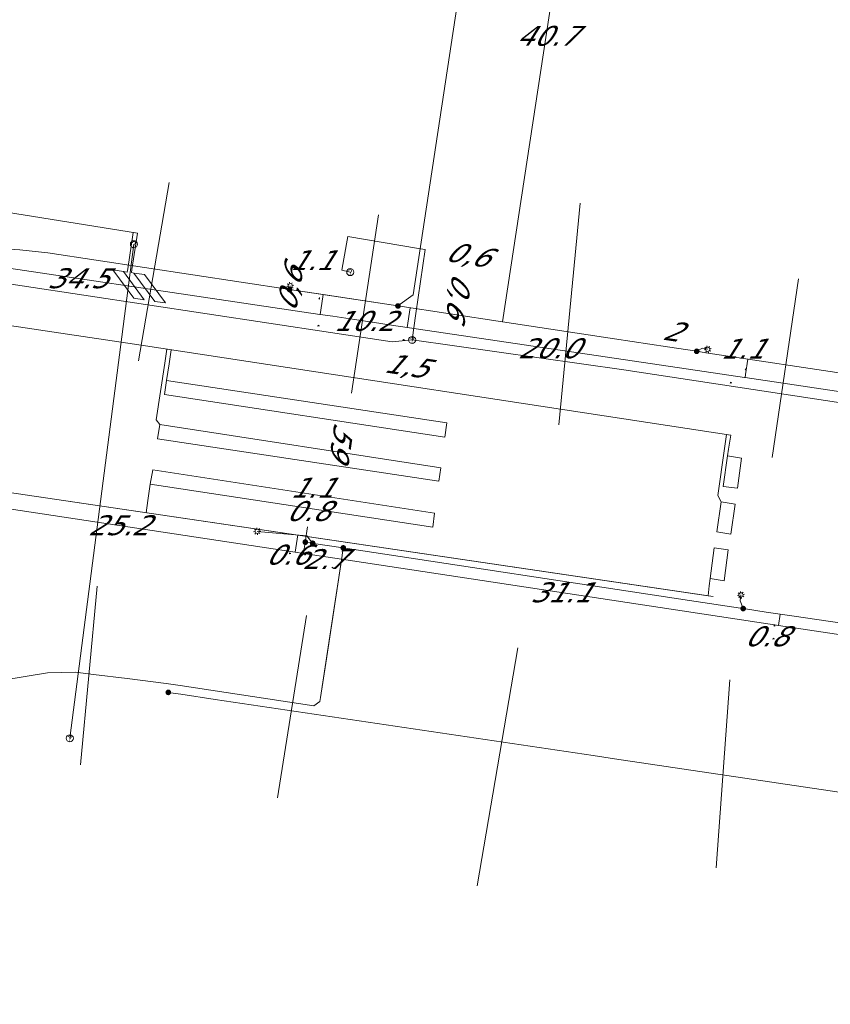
# Model space of a CAD drawing. Header units: metres. Extents: x 124576 to 133557, y 395865 to 402386.
# Tile 115 of 256: x 126299 to 126356, y 399351 to 399421. Entities that reach past the tile are written whole.
import ezdxf
from ezdxf.enums import TextEntityAlignment as Align

# ---------------------------------------------------------------- set-up
doc = ezdxf.new("R2010")
doc.units = ezdxf.units.M
doc.header["$MEASUREMENT"] = 0
for name, color, linetype, lineweight, true_color in [('LG_Datatransport_KPN_BV', 3, 'Continuous', 13, 0x00ff00), ('LG_Laag_Spanning_Enexis_Netbeheer_BV', 7, 'Continuous', 13, 0x960000), ('LG_Laag_Spanning_Gemeente_Tilburg_Ruimtelijke_Uitvoering', 7, 'Continuous', 13, 0x960000), ('LG_Riool_Vrij_Verval_Gemeente_Tilburg_Ruimtelijke_Uitvoering', 7, 'Continuous', 13, 0xca00a0)]:
    doc.layers.add(name, color=color, linetype=linetype, lineweight=lineweight, true_color=true_color)
for name, color, linetype, lineweight in [('LG_Datatransport_P_KPN_BV', 7, 'Continuous', 0), ('LG_Laag_Spanning_P_Enexis_Netbeheer_BV', 7, 'Continuous', 0), ('LG_Riool_Vrij_Verval_P_Gemeente_Tilburg_Ruimtelijke_Uitvoering', 7, 'Continuous', 0), ('MV_Datatransport', 7, 'Continuous', 0), ('MV_Laag_Spanning', 7, 'Continuous', 0), ('MV_Laag_Spanning_lijn', 7, 'Continuous', 0), ('MV_Laag_Spanning_pijl', 7, 'Continuous', 0)]:
    doc.layers.add(name, color=color, linetype=linetype, lineweight=lineweight)
doc.styles.add('Klic_Annotatie', font='verdanai.ttf', dxfattribs={"oblique": 20, "height": 1.4})

# ---------------------------------------------------------------- blocks, each defined once
blk = doc.blocks.new('Mof')
at = {"layer": 'LG_Laag_Spanning_P_Enexis_Netbeheer_BV'}
h = blk.add_hatch(color=256, dxfattribs=at)
edge = h.paths.add_edge_path()
edge.add_arc((0, 0), 2, 0, 360)
blk = doc.blocks.new('Streetlight')
at = {"layer": 'LG_Laag_Spanning_P_Enexis_Netbeheer_BV'}
for p, q in [((-1.77, 1.77), (-1.06, 1.06)), ((0, 2.5), (0, 1.5)), ((1.77, 1.77), (1.06, 1.06)), ((-1.06, -1.06), (-1.77, -1.77)), ((0, -1.5), (0, -2.5)), ((1.06, -1.06), (1.77, -1.77))]:
    blk.add_line(p, q, dxfattribs=at)
at = {"layer": 'LG_Laag_Spanning_P_Enexis_Netbeheer_BV', "flags": 128}
for points in [[(-2.5, 0), (-1.5, 0)], [(1.5, 0), (2.5, 0)]]:
    blk.add_lwpolyline(points, dxfattribs=at)
at = {"layer": 'LG_Laag_Spanning_P_Enexis_Netbeheer_BV'}
blk.add_circle((0, 0), 1.5, dxfattribs=at)
blk = doc.blocks.new('m_pijl')
at = {"layer": 'MV_Laag_Spanning_pijl'}
blk.add_hatch(color=7, dxfattribs=at).paths.add_polyline_path([(-1, -0.33), (-1, 0), (-1, 0.33), (0, 0)])
at = {"layer": 'MV_Laag_Spanning_pijl', "flags": 128}
blk.add_lwpolyline([(-1, 0), (-1, 0.33), (0, 0), (-1, -0.33), (-1, 0)], close=True, dxfattribs=at)
blk = doc.blocks.new('Onbekend_2')
at = {"layer": 'LG_Riool_Vrij_Verval_P_Gemeente_Tilburg_Ruimtelijke_Uitvoering'}
blk.add_hatch(color=256, dxfattribs=at).paths.add_polyline_path([(-0.25, -1.07, -0.262633), (0.23, 0.15), (0.59, 0.47, 0.379827), (0.7, 1.26), (0.69, 1.26, 0.228508), (-0.03, 1.53), (-0.03, 1.52, 0.459053), (-0.82, 0.79), (-1.29, 0.85, -0.414214), (-0.08, 2, -0.243799), (1.09, 1.52, -0.379827), (0.9, 0.11), (0.54, -0.2, 0.262633), (0.23, -1.08), (-0.17, -1.07)])
blk.add_circle((0, 0), 2.5, dxfattribs=at)
at = {"layer": 'LG_Riool_Vrij_Verval_P_Gemeente_Tilburg_Ruimtelijke_Uitvoering', "extrusion": (0, 0, -1)}
blk.add_solid([(0.34, -2.06), (-0.21, -2.06), (0.34, -1.51), (-0.21, -1.51)], dxfattribs=at)
blk = doc.blocks.new('Onbekend_3')
at = {"layer": 'LG_Datatransport_P_KPN_BV'}
blk.add_hatch(color=256, dxfattribs=at).paths.add_polyline_path([(-0.25, -1.07, -0.262633), (0.23, 0.15), (0.59, 0.47, 0.379827), (0.7, 1.26), (0.69, 1.26, 0.228508), (-0.03, 1.53), (-0.03, 1.52, 0.459053), (-0.82, 0.79), (-1.29, 0.85, -0.414214), (-0.08, 2, -0.243799), (1.09, 1.52, -0.379827), (0.9, 0.11), (0.54, -0.2, 0.262633), (0.23, -1.08), (-0.17, -1.07)])
blk.add_circle((0, 0), 2.5, dxfattribs=at)
at = {"layer": 'LG_Datatransport_P_KPN_BV', "extrusion": (0, 0, -1)}
blk.add_solid([(0.34, -2.06), (-0.21, -2.06), (0.34, -1.51), (-0.21, -1.51)], dxfattribs=at)

msp = doc.modelspace()

# ---------------------------------------------------------------- linework, layer by layer
at = {"layer": 'LG_Datatransport_KPN_BV', "flags": 128}
for points in [[(126326.524, 399398.017), (126326.788, 399399.866), (126327.446, 399404.372), (126326.963, 399404.454), (126322.008, 399405.298), (126321.911, 399404.766), (126321.574, 399402.923), (126322.172, 399402.79)], [(126286.058, 399403.786), (126325.124, 399397.881), (126326.524, 399398.017)], [(126378.872, 399390.22), (126341.414, 399395.911), (126326.524, 399398.017)]]:
    msp.add_lwpolyline(points, dxfattribs=at)
at = {"layer": 'LG_Laag_Spanning_Enexis_Netbeheer_BV'}
for p, q in [((126317.908, 399401.562), (126317.948, 399401.826)), ((126321.681, 399383.391), (126321.576, 399382.701))]:
    msp.add_line(p, q, dxfattribs=at)
at = {"layer": 'LG_Laag_Spanning_Enexis_Netbeheer_BV', "flags": 128}
for points in [[(126322.435, 399437.565), (126322.583, 399438.553), (126322.778, 399439.852), (126322.85, 399440.333), (126323.987, 399441.174), (126324.579, 399441.086), (126329.853, 399440.296), (126331.45, 399440.057), (126332.291, 399438.92), (126332.168, 399438.097), (126331.238, 399431.882), (126330.644, 399427.911), (126330.345, 399425.934), (126326.589, 399401.187), (126325.527, 399400.406)], [(126322.435, 399437.565), (126322.583, 399438.553), (126322.778, 399439.852), (126322.85, 399440.333), (126323.987, 399441.174), (126324.579, 399441.086), (126329.853, 399440.296), (126331.45, 399440.057), (126332.291, 399438.92), (126332.168, 399438.097), (126331.238, 399431.882), (126330.644, 399427.911), (126330.345, 399425.934), (126326.589, 399401.187), (126325.527, 399400.406)], [(126279.479, 399412.971), (126280.453, 399411.934), (126280.667, 399411.138), (126281.22, 399409.217), (126281.245, 399409.135), (126281.912, 399407.405), (126282.153, 399406.887), (126282.514, 399406.265), (126283.077, 399405.903), (126284.463, 399405.642), (126285.894, 399405.443), (126288.206, 399405.122), (126288.975, 399405.015), (126290.73, 399404.907), (126292.726, 399404.779), (126298.927, 399404.358), (126300.913, 399404.141), (126317.908, 399401.562), (126320.273, 399401.203), (126325.527, 399400.406)], [(126292.726, 399404.779), (126298.927, 399404.358), (126300.913, 399404.141), (126317.908, 399401.562), (126320.273, 399401.203), (126325.527, 399400.406), (126332.885, 399399.289), (126340.756, 399398.095), (126344.471, 399397.531), (126346.534, 399397.218), (126347.169, 399397.121), (126357.787, 399395.51)], [(126292.726, 399404.779), (126298.927, 399404.358), (126300.913, 399404.141), (126317.908, 399401.562), (126320.273, 399401.203), (126325.527, 399400.406), (126317.908, 399401.562), (126320.273, 399401.203), (126325.527, 399400.406)], [(126357.787, 399395.51), (126347.169, 399397.121), (126346.534, 399397.218), (126344.471, 399397.531), (126340.756, 399398.095), (126332.885, 399399.289), (126325.527, 399400.406)], [(126325.527, 399400.406), (126332.885, 399399.289), (126340.756, 399398.095), (126344.471, 399397.531), (126346.534, 399397.218), (126347.169, 399397.121), (126357.787, 399395.51), (126374.13, 399393.015), (126376.157, 399392.698), (126376.932, 399392.577)], [(126346.534, 399397.218), (126346.944, 399397.442), (126347.309, 399397.365)], [(126319.528, 399383.718), (126319.117, 399384.242), (126315.626, 399384.554)], [(126321.681, 399383.391), (126319.585, 399383.709), (126319.528, 399383.718), (126319.011, 399383.796)], [(126321.681, 399383.391), (126319.585, 399383.709), (126319.528, 399383.718), (126319.011, 399383.796)], [(126288.163, 399372.51), (126300.88, 399374.615), (126302.859, 399374.653), (126304.105, 399374.497), (126306.491, 399374.197), (126309.217, 399373.855), (126310.206, 399373.705), (126319.619, 399372.277), (126320.042, 399372.587), (126320.083, 399372.857), (126320.451, 399375.286), (126321.576, 399382.701), (126321.681, 399383.391)], [(126321.681, 399383.391), (126346.025, 399379.696), (126349.623, 399379.15), (126349.802, 399379.123), (126349.968, 399379.098), (126351.416, 399378.878), (126353.394, 399378.583), (126372.077, 399375.84), (126383.415, 399374.175), (126384.001, 399374.089), (126388.185, 399373.475), (126390.162, 399373.174), (126413.428, 399369.507), (126418.09, 399368.772), (126420.497, 399368.393), (126420.62, 399368.374), (126420.645, 399368.37), (126424.528, 399367.758), (126444.203, 399364.657), (126444.596, 399364.855), (126444.917, 399365.286), (126445.061, 399365.425), (126445.398, 399365.523), (126445.555, 399365.288)], [(126321.681, 399383.391), (126346.025, 399379.696), (126349.623, 399379.15), (126349.802, 399379.123), (126349.968, 399379.098), (126351.416, 399378.878), (126353.394, 399378.583), (126372.077, 399375.84), (126383.415, 399374.175), (126384.001, 399374.089), (126388.185, 399373.475), (126390.162, 399373.174), (126413.428, 399369.507), (126418.09, 399368.772), (126420.497, 399368.393), (126420.62, 399368.374), (126420.645, 399368.37), (126424.528, 399367.758), (126444.203, 399364.657), (126444.596, 399364.855), (126444.917, 399365.286), (126445.061, 399365.425), (126445.398, 399365.523), (126445.555, 399365.288)], [(126320.083, 399372.857), (126320.737, 399377.172), (126321.576, 399382.701)], [(126320.083, 399372.857), (126320.737, 399377.172), (126321.576, 399382.701)], [(126321.576, 399382.701), (126320.451, 399375.286), (126320.083, 399372.857)], [(126349.802, 399379.123), (126349.581, 399379.664), (126349.645, 399380.086)], [(126275.722, 399371.611), (126276.34, 399372.24), (126277.703, 399372.44), (126277.745, 399372.446), (126278.852, 399372.554), (126279.734, 399372.562), (126286.177, 399372.375), (126288.163, 399372.51), (126300.88, 399374.615), (126302.859, 399374.653), (126304.105, 399374.497), (126306.491, 399374.197), (126309.217, 399373.855), (126310.206, 399373.705), (126319.619, 399372.277), (126320.042, 399372.587), (126320.083, 399372.857)], [(126309.377, 399373.229), (126310.256, 399373.098), (126312.683, 399372.737), (126339.258, 399368.783), (126340.765, 399368.559), (126363.818, 399365.129), (126365.84, 399364.828), (126370.356, 399364.156), (126375.064, 399363.455), (126395.744, 399360.377), (126396.706, 399360.234), (126397.3, 399360.146), (126428.252, 399355.541), (126428.872, 399355.449), (126435.789, 399354.419), (126437.597, 399353.698), (126437.669, 399353.648), (126437.741, 399353.598), (126439.295, 399352.61), (126440.556, 399351.887), (126440.943, 399351.671), (126441.689, 399351.289), (126442.533, 399351.594)], [(126309.377, 399373.229), (126310.256, 399373.098), (126312.683, 399372.737), (126339.258, 399368.783), (126340.765, 399368.559), (126363.818, 399365.129), (126365.84, 399364.828), (126370.356, 399364.156), (126375.064, 399363.455), (126395.744, 399360.377), (126396.706, 399360.234), (126397.3, 399360.146), (126428.252, 399355.541), (126428.872, 399355.449), (126435.789, 399354.419), (126437.597, 399353.698), (126437.669, 399353.648), (126437.741, 399353.598), (126439.295, 399352.61), (126440.556, 399351.887), (126440.943, 399351.671), (126441.689, 399351.289), (126442.533, 399351.594)]]:
    msp.add_lwpolyline(points, dxfattribs=at)
at = {"layer": 'LG_Laag_Spanning_Gemeente_Tilburg_Ruimtelijke_Uitvoering'}
for p, q in [((126281.812, 399409.591), (126307.209, 399405.537)), ((126306.523, 399403.011), (126306.912, 399405.584)), ((126306.82, 399402.966), (126307.209, 399405.537)), ((126309.125, 399396.387), (126309.273, 399397.376)), ((126309.427, 399396.341), (126309.576, 399397.33)), ((126308.517, 399392.405), (126309.125, 399396.387)), ((126308.517, 399392.405), (126308.776, 399392.076)), ((126348.479, 399390.384), (126348.63, 399391.372)), ((126328.407, 399388.077), (126308.621, 399391.073)), ((126348.781, 399390.338), (126348.933, 399391.326)), ((126285.431, 399389.18), (126347.34, 399380.019)), ((126285.431, 399389.18), (126347.683, 399379.967)), ((126327.99, 399384.854), (126308.1, 399387.868)), ((126307.94, 399386.722), (126307.82, 399385.867)), ((126347.413, 399380.716), (126347.34, 399380.019))]:
    msp.add_line(p, q, dxfattribs=at)
at = {"layer": 'LG_Laag_Spanning_Gemeente_Tilburg_Ruimtelijke_Uitvoering', "flags": 128}
for points in [[(126307.689, 399400.844), (126306.947, 399400.956), (126305.479, 399402.95), (126306.221, 399402.837), (126307.689, 399400.844)], [(126306.221, 399402.837), (126306.491, 399402.796), (126306.523, 399403.011)], [(126306.962, 399402.724), (126306.788, 399402.751), (126306.82, 399402.966)], [(126308.43, 399400.731), (126309.172, 399400.619), (126307.704, 399402.612), (126306.962, 399402.724), (126308.43, 399400.731)], [(126292.063, 399399.955), (126307.477, 399397.65), (126348.933, 399391.326)], [(126309.427, 399396.341), (126309.256, 399395.167), (126309.099, 399394.176), (126328.813, 399391.179), (126328.965, 399392.176), (126309.256, 399395.167)], [(126328.407, 399388.077), (126328.538, 399389.03), (126308.776, 399392.076), (126308.621, 399391.073)], [(126348.479, 399390.384), (126348.01, 399387.078), (126348.256, 399386.64), (126349.249, 399386.47), (126348.931, 399384.349), (126347.938, 399384.521), (126348.256, 399386.64)], [(126348.781, 399390.338), (126348.702, 399389.855), (126349.688, 399389.709), (126349.395, 399387.583), (126348.405, 399387.711), (126348.702, 399389.855)], [(126327.99, 399384.854), (126328.101, 399385.827), (126308.288, 399388.876), (126308.1, 399387.868), (126307.94, 399386.722)], [(126347.413, 399380.716), (126347.469, 399381.245), (126348.474, 399381.085), (126348.737, 399383.255), (126347.761, 399383.389), (126347.469, 399381.245)]]:
    msp.add_lwpolyline(points, dxfattribs=at)
at = {"layer": 'LG_Riool_Vrij_Verval_Gemeente_Tilburg_Ruimtelijke_Uitvoering'}
for p, q in [((126307.291, 399396.54), (126309.445, 399409.099)), ((126336.828, 399392.05), (126338.348, 399407.637)), ((126322.264, 399394.263), (126324.164, 399406.81)), ((126302.45, 399370), (126306.96, 399404.75)), ((126351.847, 399389.739), (126353.694, 399402.308)), ((126303.193, 399368.135), (126304.369, 399380.691)), ((126317.062, 399365.802), (126319.093, 399378.634)), ((126331.088, 399359.617), (126333.955, 399376.367)), ((126347.907, 399360.891), (126348.862, 399374.102))]:
    msp.add_line(p, q, dxfattribs=at)
at = {"layer": 'MV_Laag_Spanning_lijn'}
for p, q in [((126326.179, 399398.902), (126326.388, 399400.275)), ((126318.298, 399383.095), (126318.482, 399384.305))]:
    msp.add_line(p, q, dxfattribs=at)
at = {"layer": 'MV_Laag_Spanning_pijl'}
for p, q in [((126332.885, 399399.289), (126338.902, 399438.941)), ((126293.384, 399386.877), (126318.299, 399383.095)), ((126319.011, 399383.796), (126319.176, 399384.883)), ((126318.891, 399383.005), (126319.011, 399383.796)), ((126318.299, 399383.095), (126318.892, 399383.005)), ((126318.892, 399383.005), (126321.561, 399382.6)), ((126321.561, 399382.6), (126352.309, 399377.933)), ((126352.285, 399377.937), (126352.405, 399378.728)), ((126352.285, 399377.937), (126386.394, 399372.76))]:
    msp.add_line(p, q, dxfattribs=at)
at = {"layer": 'MV_Laag_Spanning_pijl', "flags": 128}
for points in [[(126285.88, 399404.708), (126286.336, 399404.637), (126291.058, 399404.131), (126320.028, 399399.817), (126320.063, 399399.812)], [(126320.063, 399399.812), (126320.108, 399400.115), (126320.273, 399401.203)], [(126320.063, 399399.812), (126320.952, 399399.68), (126322.47, 399399.454), (126323.876, 399399.244), (126324.912, 399399.09), (126325.707, 399398.972), (126326.179, 399398.902)], [(126326.179, 399398.902), (126345.961, 399395.956), (126349.899, 399395.37), (126349.933, 399395.365)], [(126349.933, 399395.365), (126349.966, 399395.585), (126350.132, 399396.672)], [(126349.933, 399395.365), (126375.634, 399391.538), (126379.626, 399390.943)]]:
    msp.add_lwpolyline(points, dxfattribs=at)

# ---------------------------------------------------------------- block references
at = {"layer": 'LG_Datatransport_P_KPN_BV', "xscale": 0.1, "yscale": 0.1, "zscale": 0.1}
for p in [(126322.172, 399402.79), (126326.524, 399398.017), (126326.524, 399398.017), (126326.524, 399398.017)]:
    msp.add_blockref('Onbekend_3', p, dxfattribs=at)
at = {"layer": 'LG_Laag_Spanning_P_Enexis_Netbeheer_BV', "xscale": 0.1, "yscale": 0.1, "zscale": 0.1}
for name, p, rotation in [('Streetlight', (126317.948, 399401.826), 279), ('Streetlight', (126347.309, 399397.365), 12), ('Streetlight', (126315.626, 399384.554), 185), ('Mof', (126319.011, 399383.796), 359), ('Mof', (126321.681, 399383.391), 359), ('Streetlight', (126349.645, 399380.086), 279)]:
    msp.add_blockref(name, p, dxfattribs=dict(at, rotation=rotation))
for p in [(126317.908, 399401.562), (126325.527, 399400.406), (126346.534, 399397.218), (126319.528, 399383.718), (126349.802, 399379.123), (126309.377, 399373.229)]:
    msp.add_blockref('Mof', p, dxfattribs=at)
at = {"layer": 'LG_Riool_Vrij_Verval_P_Gemeente_Tilburg_Ruimtelijke_Uitvoering', "xscale": 0.1, "yscale": 0.1, "zscale": 0.1}
for p in [(126306.96, 399404.75), (126302.45, 399370)]:
    msp.add_blockref('Onbekend_2', p, dxfattribs=at)
at = {"layer": 'MV_Laag_Spanning_pijl', "xscale": 0.1, "yscale": 0.1, "zscale": 0.1}
for p, rotation in [((126320, 399401), 81), ((126320, 399399), 351.9999999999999), ((126326, 399398), 351.9999999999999), ((126350, 399396), 81), ((126349, 399395), 351.9999999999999), ((126319, 399384), 81), ((126318, 399383), 351.9999999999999), ((126318, 399383), 351.9999999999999), ((126319, 399383), 81), ((126321, 399382), 351.9999999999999), ((126352, 399378), 81), ((126352, 399377), 351.9999999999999)]:
    msp.add_blockref('m_pijl', p, dxfattribs=dict(at, rotation=rotation))

# ---------------------------------------------------------------- texts
at = {"layer": 'MV_Datatransport', "style": 'Klic_Annotatie', "oblique": 20}
for s, rotation, p in [('0,6', 350.4, (126330.381, 399404.039)), ('0,6', 79.7, (126317.916, 399401.542)), ('0,6', 260.7, (126329.843, 399401.2)), ('2', 351.4, (126344.766, 399398.654)), ('1,5', 351.4, (126326.065, 399396.221)), ('59', 261.7, (126321.599, 399390.969))]:
    msp.add_text(s, height=1.4, rotation=rotation, dxfattribs=at).set_placement(p, align=Align.MIDDLE_CENTER)
at = {"layer": 'MV_Laag_Spanning', "style": 'Klic_Annotatie', "oblique": 20}
for s, p in [('40.7', (126335.938, 399419.409)), ('1.1', (126319.408, 399403.627)), ('34.5', (126302.966, 399402.358)), ('10.2', (126323.121, 399399.357)), ('20.0', (126336.07, 399397.429)), ('1.1', (126349.699, 399397.401)), ('1.1', (126319.446, 399387.626)), ('0.8', (126319.156, 399385.983)), ('25.2', (126305.842, 399384.986)), ('0.6', (126317.707, 399382.916)), ('2.7', (126320.294, 399382.602)), ('31.1', (126336.935, 399380.267)), ('0.8', (126351.386, 399377.173))]:
    msp.add_text(s, height=1.4, dxfattribs=at).set_placement(p, align=Align.MIDDLE_CENTER)

doc.saveas('drawing.dxf')
